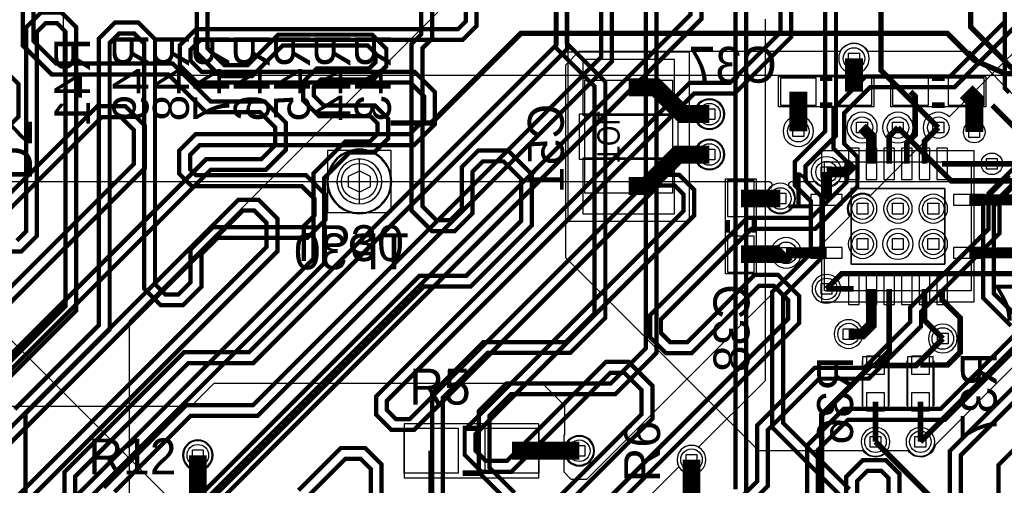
# Model space of a CAD drawing. Extents: x -9303 to 12731, y -3355 to 4522.
# Tile 20 of 51: x 1172 to 2268, y 1162 to 1680. Entities that reach past the tile are written whole.
import ezdxf
from ezdxf.enums import TextEntityAlignment as Align

# ---------------------------------------------------------------- set-up
doc = ezdxf.new("R2010")
doc.units = 0
for name, color, linetype in [('ET_BOTTOM', 1, 'CONTINUOUS'), ('ET_LY3', 103, 'CONTINUOUS'), ('ET_LY5', 7, 'CONTINUOUS'), ('ET_LY6', 7, 'CONTINUOUS'), ('ET_LY8', 213, 'CONTINUOUS'), ('ET_TOP', 5, 'CONTINUOUS'), ('MA_NCLEGEND-1-10', 231, 'CONTINUOUS'), ('PG_ASSEMBLY_BOTTOM', 12, 'CONTINUOUS'), ('PG_ASSEMBLY_TOP', 103, 'CONTINUOUS'), ('PG_ORIGIN', 231, 'CONTINUOUS'), ('PG_PASTEMASK_BOTTOM', 103, 'CONTINUOUS'), ('PG_PLACE_BOUND_BOTTOM', 254, 'CONTINUOUS'), ('PG_PLACE_BOUND_TOP', 200, 'CONTINUOUS'), ('PG_SILKSCREEN_BOTTOM', 212, 'CONTINUOUS'), ('PG_SILKSCREEN_TOP', 110, 'CONTINUOUS'), ('PG_SOLDERMASK_BOTTOM', 120, 'CONTINUOUS'), ('PIN_BOTTOM', 7, 'CONTINUOUS'), ('PIN_FILMMASKTOP', 5, 'CONTINUOUS'), ('PIN_LY2GND', 1, 'CONTINUOUS'), ('PIN_LY3', 110, 'CONTINUOUS'), ('PIN_LY4GND', 254, 'CONTINUOUS'), ('PIN_LY5', 7, 'CONTINUOUS'), ('PIN_LY6', 7, 'CONTINUOUS'), ('PIN_LY7PWR', 254, 'CONTINUOUS'), ('PIN_LY8', 110, 'CONTINUOUS'), ('PIN_LY9GND', 254, 'CONTINUOUS'), ('PIN_PASTEMASK_BOTTOM', 1, 'CONTINUOUS'), ('PIN_PASTEMASK_TOP', 5, 'CONTINUOUS'), ('PIN_SOLDERMASK_BOTTOM', 1, 'CONTINUOUS'), ('PIN_SOLDERMASK_TOP', 5, 'CONTINUOUS'), ('PIN_TOP', 5, 'CONTINUOUS'), ('PKO_TOP', 254, 'CONTINUOUS'), ('RD_SILKSCREEN_BOTTOM', 12, 'CONTINUOUS'), ('RD_SILKSCREEN_TOP', 155, 'CONTINUOUS'), ('TOL_ASSEMBLY_BOTTOM', 231, 'CONTINUOUS'), ('VC_BOTTOM', 254, 'CONTINUOUS'), ('VC_FILMMASKBOTTOM', 1, 'CONTINUOUS'), ('VC_FILMMASKTOP', 5, 'CONTINUOUS'), ('VC_LY2GND', 1, 'CONTINUOUS'), ('VC_LY3', 254, 'CONTINUOUS'), ('VC_LY4GND', 254, 'CONTINUOUS'), ('VC_LY5', 7, 'CONTINUOUS'), ('VC_LY6', 7, 'CONTINUOUS'), ('VC_LY7PWR', 254, 'CONTINUOUS'), ('VC_LY8', 254, 'CONTINUOUS'), ('VC_LY9GND', 254, 'CONTINUOUS'), ('VC_SOLDERMASK_BOTTOM', 1, 'CONTINUOUS'), ('VC_SOLDERMASK_TOP', 5, 'CONTINUOUS'), ('VC_TOP', 5, 'CONTINUOUS'), ('VKO_BOTTOM', 12, 'CONTINUOUS')]:
    doc.layers.add(name, color=color, linetype=linetype)

# ---------------------------------------------------------------- blocks, each defined once
blk = doc.blocks.new('FIGURE_SQUARE')
blk.add_lwpolyline([(-0.5, -0.5), (-0.5, 0.5), (0.5, 0.5), (0.5, -0.5)], close=True)
blk = doc.blocks.new('FIGURE_HEX')
blk.add_lwpolyline([(-0.5, 0), (-0.25, 0.5), (0.25, 0.5), (0.5, 0), (0.25, -0.5), (-0.25, -0.5)], close=True)

msp = doc.modelspace()

# ---------------------------------------------------------------- linework, layer by layer
at = {"layer": 'ET_BOTTOM'}
for points in [[(2161.23, 1200), (2138.77, 1200, -0.50966), (2111.23, 1200), (1995, 1200), (1780, 1415), (1780, 1630), (1795, 1645), (2085.98, 1645, -0.600376), (2116.02, 1645), (2230, 1645), (2290, 1585), (2290, 1496.64), (2291.79, 1496.46, -0.899844), (2291.79, 1462.6), (2290, 1462.42), (2290, 1437.58), (2291.79, 1437.4, -0.899844), (2291.79, 1403.54), (2290, 1403.36), (2290, 1305), (2191.71, 1206.71), (2191.58, 1206.15, -0.642835)], [(1575.02, 1500, 1), (1524.98, 1500, 1)], [(1387.02, 1195, 1), (1352.98, 1195, 1)], [(1812.02, 1200, 1), (1777.98, 1200, 1)]]:
    msp.add_lwpolyline(points, format="xyb", close=True, dxfattribs=at)
for points, const_width in [([(2101, 1600), (2101, 1637)], 20), ([(1850, 1605), (1880, 1605), (1910, 1575), (1940, 1575)], 20), ([(2039, 1600), (2039, 1556)], 20), ([(2164, 1600), (2169.13, 1594.87), (2169.13, 1552.08), (2159.84, 1542.79), (2159.84, 1519.69)], 6.25), ([(2235, 1555), (2235, 1591), (2226, 1600)], 20), ([(2120.47, 1519.69), (2120.47, 1549.53), (2110, 1560)], 12), ([(2140.16, 1519.69), (2140.16, 1550.16), (2150, 1560)], 6.25), ([(2179.53, 1519.69), (2179.53, 1544.53), (2195, 1560)], 6.25), ([(1850, 1495), (1870, 1495), (1905, 1530), (1940, 1530)], 20), ([(2100.79, 1519.69), (2091.57, 1510.47), (2070.47, 1510.47)], 12), ([(2070.47, 1479.53), (2070.47, 1510.47)], 12), ([(2199.21, 1519.69), (2254.69, 1519.69)], 6.25), ([(1975, 1481), (2019, 1481)], 20), ([(2229.53, 1479.53), (2290, 1479.53)], 12), ([(1975, 1419), (2024, 1419), (2025.47, 1420.47)], 20), ([(2070.47, 1420.47), (2025.47, 1420.47)], 12), ([(2229.53, 1420.47), (2290, 1420.47)], 12), ([(2100.79, 1380.31), (2070.31, 1380.31)], 6.25), ([(2095, 1330), (2110, 1330), (2120.47, 1340.47), (2120.47, 1380.31)], 12), ([(2125, 1295.5), (2140.16, 1310.66), (2140.16, 1380.31)], 6.25), ([(2175, 1295.5), (2205.1, 1295.5), (2219.3, 1309.7), (2219.3, 1348.12), (2199.21, 1368.21), (2199.21, 1380.31)], 6.25), ([(2179.53, 1380.31), (2179.53, 1345.47), (2200, 1325)], 6.25), ([(2125, 1254.5), (2125, 1210)], 6.25), ([(2175, 1254.5), (2175, 1210)], 6.25)]:
    msp.add_lwpolyline(points, dxfattribs=dict(at, const_width=const_width))
msp.add_lwpolyline([(2097.83, 1407.68), (2202.17, 1407.68), (2202.17, 1492.32), (2097.83, 1492.32)], close=True, dxfattribs=at)
msp.add_lwpolyline([(2425, 1160), (2265, 1000), (1485, 1000), (1070, 1415)], dxfattribs=at)
at = {"layer": 'ET_LY3', "const_width": 4.8}
for points in [[(3051.81, 2187.3), (3034.56, 2204.55), (3034.56, 2204.54), (3034.46, 2204.54), (3009, 2230), (2552, 2230), (2490, 2292), (2490, 2303.12), (2475.12, 2318), (2134, 2318), (1769.43, 1953.43), (1769.43, 1652.31), (1426.86, 1309.74), (1354.75, 1309.74), (1221.33, 1176.32), (1221.33, 1053.71), (1144.42, 976.8)], [(3051.81, 2137.3), (3051.81, 2160.2), (3033, 2179.01), (3033, 2189.02), (3004.02, 2218), (2547.02, 2218), (2478, 2287.02), (2478, 2298.14), (2470.14, 2306), (2138.98, 2306), (1781.43, 1948.45), (1781.43, 1647.33), (1431.84, 1297.74), (1359.73, 1297.74), (1233.33, 1171.34), (1233.33, 1048.73), (1156.42, 971.82)], [(2467, 2268), (2238.98, 2268), (2229.98, 2277), (2157.28, 2277), (2099.99, 2219.71), (2099.99, 2157.31), (1819.33, 1876.65), (1819.33, 1638.65), (1431.48, 1250.8), (1357, 1250.8), (1265.22, 1159.02)], [(2462.02, 2256), (2234, 2256), (2225, 2265), (2162.26, 2265), (2111.99, 2214.73), (2111.99, 2152.33), (1831.33, 1871.67), (1831.33, 1633.67), (1436.46, 1238.8), (1361.98, 1238.8), (1277.22, 1154.04)], [(2417.98, 2218), (2249.02, 2218), (1919, 1887.98), (1919, 1685.98), (1306.06, 1073.04)], [(2413, 2206), (2254, 2206), (1931, 1883), (1931, 1681), (1318.06, 1068.06)], [(1680.46, 1952.36), (1680.46, 1673.17), (1665.02, 1657.73), (1372.95, 1657.73), (1361.94, 1646.72), (1361.94, 1634.44), (1374.15, 1622.23), (1611.54, 1622.23), (1634.18, 1599.59), (1634.18, 1563.79), (1610.93, 1540.54), (1372.34, 1540.54), (1361.33, 1529.53), (1361.33, 1513.64), (1368.13, 1506.84), (1490.74, 1506.84), (1512.18, 1485.4), (1512.18, 1457.4), (1491.93, 1437.15), (1392.01, 1437.15), (1373.98, 1419.12), (1373.98, 1382.76), (1353.42, 1362.2), (1328.67, 1362.2), (1310.29, 1380.58), (1310.29, 1653.64), (1298.99, 1664.94), (1282.5, 1664.94), (1271.79, 1654.23), (1271.79, 1334.97), (1178.03, 1241.21), (1178.03, 1089.61)], [(1668.46, 1947.38), (1668.46, 1678.15), (1660.04, 1669.73), (1367.97, 1669.73), (1349.94, 1651.7), (1349.94, 1629.46), (1369.17, 1610.23), (1606.56, 1610.23), (1622.18, 1594.61), (1622.18, 1568.77), (1605.95, 1552.54), (1367.36, 1552.54), (1349.33, 1534.51), (1349.33, 1508.66), (1363.15, 1494.84), (1485.76, 1494.84), (1500.18, 1480.42), (1500.18, 1462.38), (1486.95, 1449.15), (1387.03, 1449.15), (1361.98, 1424.1), (1361.98, 1387.74), (1348.44, 1374.2), (1333.65, 1374.2), (1322.29, 1385.56), (1322.29, 1658.62), (1303.97, 1676.94), (1277.52, 1676.94), (1259.79, 1659.21), (1259.79, 1339.95), (1166.03, 1246.19)], [(2369, 1848), (2269, 1748), (2269, 1678), (2208, 1617), (2114, 1617), (2078.05, 1581.05), (2078.05, 1537.04), (2092.77, 1522.32), (2092.77, 1499.23), (2052.91, 1459.37), (1982.01, 1459.37), (1874.02, 1351.38), (1874.02, 1326.22), (1891.39, 1308.85), (1920.28, 1308.85), (1995.25, 1383.82), (2011.61, 1383.82), (2027.84, 1367.59), (2027.84, 1347.13), (1783.7, 1102.99)], [(2281.47, 1812.17), (2192.52, 1723.22), (2044.22, 1723.22), (2031, 1710), (2031, 1661.02), (1967.98, 1598), (1923, 1598), (1580.71, 1255.71), (1580.71, 1245.14), (1590.64, 1235.21), (1605.95, 1235.21), (1878.2, 1507.46), (1906.15, 1507.46), (1922.98, 1490.63), (1922.98, 1462.1), (1679.28, 1218.4), (1679.28, 1200.37), (1691.01, 1188.64), (1714.43, 1188.64), (1824.72, 1298.93), (1849.95, 1298.93), (1876.4, 1272.48), (1876.4, 1235.64), (1777.42, 1136.66)], [(2019, 1714.98), (2019, 1666), (1963, 1610), (1918.02, 1610), (1568.71, 1260.69), (1568.71, 1240.16), (1585.66, 1223.21), (1610.93, 1223.21), (1883.18, 1495.46), (1901.17, 1495.46), (1910.98, 1485.65), (1910.98, 1467.08), (1667.28, 1223.38), (1667.28, 1195.39), (1686.03, 1176.64), (1719.41, 1176.64), (1829.7, 1286.93), (1844.97, 1286.93), (1864.4, 1267.5), (1864.4, 1240.62), (1772.44, 1148.66)], [(1168.42, 1434.13), (1178.65, 1444.36), (1178.65, 1671.54), (1195.48, 1688.37), (1218.01, 1688.37), (1234.55, 1671.83), (1234.55, 1356.02), (1128.77, 1250.24)], [(1146.65, 1422.13), (1173.4, 1422.13), (1190.65, 1439.38), (1190.65, 1666.56), (1200.46, 1676.37), (1213.03, 1676.37), (1222.55, 1666.85), (1222.55, 1361), (1123.79, 1262.24)], [(2281, 1673.02), (2212.98, 1605), (2118.98, 1605), (2090.05, 1576.07), (2090.05, 1542.02), (2104.77, 1527.3), (2104.77, 1494.25), (2057.89, 1447.37), (1986.99, 1447.37), (1886.02, 1346.4), (1886.02, 1331.2), (1896.37, 1320.85), (1915.3, 1320.85), (1990.27, 1395.82), (2016.59, 1395.82), (2039.84, 1372.57), (2039.84, 1342.15), (1788.68, 1090.99)], [(2319, 1555), (2251, 1487), (2251, 1447), (2163.7, 1359.7), (2163.7, 1343.56), (2112.45, 1292.31), (2057.15, 1292.31), (1993.02, 1228.18), (1993.02, 1165.68), (1938.14, 1110.8)], [(2331, 1550.02), (2263, 1482.02), (2263, 1442.02), (2175.7, 1354.72), (2175.7, 1338.58), (2117.43, 1280.31), (2062.13, 1280.31), (2005.02, 1223.2), (2005.02, 1160.7), (1943.12, 1098.8)], [(2428, 1420), (2207.92, 1199.92), (2207.92, 800.64), (2225.75, 782.81), (2252.8, 782.81), (2274.03, 804.04)], [(2440, 1415.02), (2219.92, 1194.94), (2219.92, 805.62), (2230.73, 794.81), (2247.82, 794.81), (2262.03, 809.02), (2262.03, 1184.23), (2278.56, 1200.76)], [(2361, 1409.98), (2197.63, 1246.61), (2089.58, 1246.61), (2048.9, 1205.93), (2048.9, 777.26), (2064.81, 761.35), (2087.05, 761.35), (2104.48, 778.78), (2104.48, 1166.1), (2115.9, 1177.52), (2131.53, 1177.52), (2139.63, 1169.42), (2139.63, 804.91), (2203.34, 741.2), (2249.02, 741.2), (2278.46, 711.76)], [(2373, 1405), (2202.61, 1234.61), (2094.56, 1234.61), (2060.9, 1200.95), (2060.9, 782.24), (2069.79, 773.35), (2082.07, 773.35), (2092.48, 783.76), (2092.48, 1171.08), (2110.92, 1189.52), (2136.51, 1189.52), (2151.63, 1174.4), (2151.63, 809.89), (2208.32, 753.2), (2254, 753.2), (2290.46, 716.74)], [(1482.16, 1155.89), (1529.32, 1203.05), (1556.39, 1203.05), (1574.71, 1184.73), (1574.71, 1135.46)], [(1494.16, 1150.91), (1534.3, 1191.05), (1551.41, 1191.05), (1562.71, 1179.75), (1562.71, 1140.44)]]:
    msp.add_lwpolyline(points, dxfattribs=at)
at = {"layer": 'ET_LY5'}
for points, const_width in [([(2195, 1560), (2131, 1624), (2131, 1873), (2004, 2000), (2004, 2586), (2172.4, 2754.4), (2372.71, 2754.4), (2403.71, 2785.4)], 6), ([(2905, 1662), (2905, 1603.07), (2738.66, 1436.73), (2738.66, 1412.55), (2723.39, 1397.28), (2087.28, 1397.28), (2070.31, 1380.31)], 6.25), ([(2800, 1655), (2735, 1590), (2490, 1590), (2400.56, 1500.56), (2209.44, 1500.56), (2150, 1560)], 6.25), ([(2385, 1657), (2385, 1586.95), (2317.74, 1519.69), (2254.69, 1519.69)], 6.25), ([(2125, 1210), (2245.13, 1089.87), (2859.56, 1089.87), (2924.75, 1155.06), (2924.75, 1161.8), (2970.95, 1208), (3048, 1208), (3069.13, 1229.13), (3127.88, 1229.13), (3155, 1202.01), (3155, 755), (3247.13, 662.87), (3247.13, 620.31), (3198.38, 571.56), (3198.38, 254.88), (3179.25, 235.75)], 6.25)]:
    msp.add_lwpolyline(points, dxfattribs=dict(at, const_width=const_width))
msp.add_lwpolyline([(1294, 842), (1294, 1345), (1637.49, 1688.49)], dxfattribs=at)
for points, format in [([(2002, 1680.66), (2002, 1278), (1927.97, 1203.97), (1926.7, 1204.55, 0.696639), (1905.45, 1183.3), (1906.03, 1182.03), (1483, 759)], "xyb"), ([(2175, 1210, 6.25, 6.25, 0), (2291, 1326, 6.25, 6.25, 0), (2693.95, 1326, 6.25, 6.25, 0), (2827.95, 1460, 6.25, 6.25, 0), (2835.58, 1460, 6, 6, 0), (2903.58, 1528, 6, 6, 0), (3073.82, 1528, 6, 6, 0), (3098.97, 1502.85, 6, 6, 0), (3219.16, 1502.85, 6, 6, 0), (3530.13, 1191.88, 6.25, 6.25, 0), (3530.13, 413.66, 6.25, 6.25, 0), (3521.34, 404.88, 6.25, 6.25, 0), (3521.33, 404.88, 6.25, 6.25, 0), (3510.12, 393.67, 6.25, 6.25, 0), (3510.12, 388.1, 6.25, 6.25, 0), (3488.59, 366.62, 6.25, 6.25, 0), (3483.07, 366.62, 6.25, 6.25, 0), (3448.38, 331.93, 6.25, 6.25, 0), (3448.38, 327.83, 6.25, 6.25, 0), (3437.17, 316.62, 6.25, 6.25, 0), (3433.07, 316.62, 6.25, 6.25, 0), (3398.38, 281.93, 6.25, 6.25, 0), (3398.38, 254.88, 6.25, 6.25, 0), (3379.25, 235.75, 6.25, 6.25, 0)], "xyseb")]:
    msp.add_lwpolyline(points, format=format, dxfattribs=at)
for points in [[(1956.02, 1575, 1), (1923.98, 1575, 1)], [(1956.02, 1530, 1), (1923.98, 1530, 1)], [(1575.02, 1500, 1), (1524.98, 1500, 1)], [(1386.02, 1195, 1), (1353.98, 1195, 1)], [(1811.02, 1200, 1), (1778.98, 1200, 1)]]:
    msp.add_lwpolyline(points, format="xyb", close=True, dxfattribs=at)
at = {"layer": 'ET_LY6', "const_width": 6}
msp.add_lwpolyline([(2403.71, 2437.3), (2384.71, 2418.3), (2307.83, 2418.3), (2231, 2341.47), (2231, 1672.12), (2358.12, 1545), (3071, 1545), (3116, 1590)], dxfattribs=at)
at = {"layer": 'ET_LY6'}
msp.add_lwpolyline([(1075, 1500), (1524.91, 1500), (1525.05, 1498.15, 0.928597), (1574.95, 1498.15), (1575.09, 1500), (2005.75, 1500, -0.690356), (2008.39, 1493, 2.640704), (2029.61, 1493, -0.690356), (2032.25, 1500), (2058.34, 1500, 0.457845), (2082.6, 1500), (2801.3, 1500, -0.475392), (2805.22, 1495.19, 1.23006), (2836.58, 1495.19, -0.475392), (2840.5, 1500), (3400, 1500), (3700, 1200), (3700, 550), (3675, 525), (225, 525)], format="xyb", dxfattribs=at)
for points in [[(2126.65, 1469.69, 1), (2094.61, 1469.69, 1)], [(2166.02, 1469.69, 1), (2133.98, 1469.69, 1)], [(2205.39, 1469.69, 1), (2173.35, 1469.69, 1)], [(2126.65, 1430.31, 1), (2094.61, 1430.31, 1)], [(2167.02, 1430.31, 1), (2132.98, 1430.31, 1)], [(2205.39, 1430.31, 1), (2173.35, 1430.31, 1)], [(2086.33, 1380.31, 1), (2054.29, 1380.31, 1)], [(2111.02, 1330, 1), (2078.98, 1330, 1)], [(2216.02, 1325, 1), (2183.98, 1325, 1)], [(2141.02, 1210, 1), (2108.98, 1210, 1)], [(2191.02, 1210, 1), (2158.98, 1210, 1)], [(1386.02, 1195, 1), (1353.98, 1195, 1)], [(1811.02, 1200, 1), (1778.98, 1200, 1)], [(1936.02, 1190, 1), (1903.98, 1190, 1)]]:
    msp.add_lwpolyline(points, format="xyb", close=True, dxfattribs=at)
at = {"layer": 'ET_LY8', "const_width": 4.8}
for points in [[(1938.03, 2497.37), (1938.03, 2383.15), (1990.8, 2330.38), (1990.8, 2316.1), (1981.13, 2306.43), (1969.58, 2306.43), (1865.12, 2410.89), (1655.89, 2410.89), (1617, 2372), (1498.02, 2372), (1421, 2294.98), (1421, 2072.98), (1175.08, 1827.06), (1175.08, 1651.38), (1207.2, 1619.26), (1337.16, 1619.26), (1379.31, 1577.11), (1439.45, 1577.11), (1456.18, 1560.38), (1456.18, 1540.29), (1440.78, 1524.89), (1379.35, 1524.89), (1082.27, 1227.81)], [(1950.03, 2492.39), (1950.03, 2388.13), (2002.8, 2335.36), (2002.8, 2311.12), (1986.11, 2294.43), (1964.6, 2294.43), (1860.14, 2398.89), (1660.87, 2398.89), (1621.98, 2360), (1503, 2360), (1433, 2290), (1433, 2068), (1187.08, 1822.08), (1187.08, 1656.36), (1212.18, 1631.26), (1342.14, 1631.26), (1384.29, 1589.11), (1444.43, 1589.11), (1468.18, 1565.36), (1468.18, 1535.31), (1445.76, 1512.89), (1384.33, 1512.89), (1094.27, 1222.83)], [(2523.01, 2218), (2241.02, 2218), (2191.62, 2168.6), (2040.6, 2168.6), (1769, 1897), (1769, 1649.02), (1812, 1606.02), (1812, 1353), (1780, 1321), (1688.02, 1321), (1631, 1263.98), (1631, 1149)], [(2518.03, 2206), (2246, 2206), (2196.6, 2156.6), (2045.58, 2156.6), (1781, 1892.02), (1781, 1654), (1824, 1611), (1824, 1348.02), (1784.98, 1309), (1693, 1309), (1643, 1259), (1643, 1144.02)], [(2623.01, 2168), (2257, 2168), (2207, 2118), (2100.02, 2118), (1869, 1886.98), (1869, 1314), (1830, 1275), (1714.02, 1275), (1683, 1243.98), (1683, 1176.02), (1718.02, 1141)], [(2618.03, 2156), (2261.98, 2156), (2211.98, 2106), (2105, 2106), (1881, 1882), (1881, 1309.02), (1834.98, 1263), (1719, 1263), (1695, 1239), (1695, 1181), (1723, 1153)], [(2273.02, 2118), (2189.02, 2034), (2102.02, 2034), (1969, 1900.98), (1969, 1156.98)], [(2278, 2106), (2194, 2022), (2107, 2022), (1981, 1896), (1981, 1152)], [(2286.02, 2068), (2188.02, 1970), (2102, 1970), (2069, 1937), (2069, 1555.98), (2034.99, 1521.97), (2034.99, 1496.03), (2053, 1478.02), (2053, 1420), (2010, 1377), (2010, 1226.02), (2091.02, 1145)], [(2291, 2056), (2193, 1958), (2106.98, 1958), (2081, 1932.02), (2081, 1551), (2046.99, 1516.99), (2046.99, 1501.01), (2065, 1483), (2065, 1415.02), (2022, 1372.02), (2022, 1231), (2096, 1157)], [(2344.02, 1957), (2269, 1881.98), (2269, 1604.02), (2274, 1599.02)], [(1618.92, 1898.05), (1618.92, 1664.04), (1608.16, 1653.28), (1608.16, 1467.56), (1630.96, 1444.76), (1656.26, 1444.76), (1676.1, 1464.6), (1676.1, 1511.06), (1687.46, 1522.42), (1710.68, 1522.42), (1730.1, 1503), (1730.1, 1456.01), (1668.98, 1394.89), (1616.98, 1394.89), (1139, 916.91)], [(1630.92, 1893.07), (1630.92, 1659.06), (1620.16, 1648.3), (1620.16, 1472.54), (1635.94, 1456.76), (1651.28, 1456.76), (1664.1, 1469.58), (1664.1, 1516.04), (1682.48, 1534.42), (1715.66, 1534.42), (1742.1, 1507.98), (1742.1, 1451.03), (1673.96, 1382.89), (1621.96, 1382.89), (1151, 911.93)], [(1368.76, 1717), (1368.76, 1643.42), (1394.71, 1617.47), (1430.56, 1617.47), (1464.62, 1651.53), (1559.14, 1651.53), (1568.03, 1642.64), (1568.03, 1633.02), (1560.69, 1625.68), (1502.36, 1625.68), (1487.34, 1610.66), (1487.34, 1590.53), (1505.1, 1572.77), (1562.26, 1572.77), (1570.03, 1565), (1570.03, 1552.76), (1561.69, 1544.42), (1534.27, 1544.42), (1498.77, 1508.92), (1498.77, 1413.86), (1095, 1010.09)], [(1380.76, 1712.02), (1380.76, 1648.4), (1399.69, 1629.47), (1425.58, 1629.47), (1459.64, 1663.53), (1564.12, 1663.53), (1580.03, 1647.62), (1580.03, 1628.04), (1565.67, 1613.68), (1507.34, 1613.68), (1499.34, 1605.68), (1499.34, 1595.51), (1510.08, 1584.77), (1567.24, 1584.77), (1582.03, 1569.98), (1582.03, 1547.78), (1566.67, 1532.42), (1539.25, 1532.42), (1510.77, 1503.94), (1510.77, 1408.88), (1107, 1005.11)], [(1150.32, 1628.57), (1170.05, 1608.84), (1170.05, 1572.08), (938.71, 1340.74)], [(978.61, 1304.43), (1257.91, 1583.73), (1289.3, 1583.73), (1310.82, 1562.21), (1310.82, 1514.7), (1036, 1239.88)], [(983.59, 1292.43), (1262.89, 1571.73), (1284.32, 1571.73), (1298.82, 1557.23), (1298.82, 1519.68), (1024, 1244.86)], [(2274, 1506.98), (2245, 1477.98), (2245, 1370.02), (2276, 1339.02)], [(2286, 1502), (2257, 1473), (2257, 1375), (2288, 1344)], [(1123.87, 1188.32), (1415.18, 1479.63), (1437.81, 1479.63), (1458.66, 1458.78), (1458.66, 1422.23), (1043, 1006.57)], [(1128.85, 1176.32), (1420.16, 1467.63), (1432.83, 1467.63), (1446.66, 1453.8), (1446.66, 1427.21), (1031, 1011.55)]]:
    msp.add_lwpolyline(points, dxfattribs=at)
at = {"layer": 'ET_TOP'}
msp.add_lwpolyline([(2340, 1705), (2207.03, 1572.03, 1), (2182.97, 1547.97), (2119.37, 1484.37), (2118.08, 1484.99, 0.712803), (2095.33, 1462.24), (2095.95, 1460.95), (1803, 1168), (1786, 1168), (1778, 1176), (1778, 1217), (1779, 1218), (1779, 1250), (1754, 1275), (1388, 1275), (1362.37, 1249.37), (740, 1249.37)], format="xyb", dxfattribs=at)
for points in [[(2118.02, 1637, 1), (2083.98, 1637, 1)], [(1957.02, 1575, 1), (1922.98, 1575, 1)], [(2056.02, 1556, 1), (2021.98, 1556, 1)], [(2127.02, 1560, 1), (2092.98, 1560, 1)], [(2167.02, 1560, 1), (2132.98, 1560, 1)], [(1957.02, 1530, 1), (1922.98, 1530, 1)], [(1575.02, 1500, 1), (1524.98, 1500, 1)], [(2087.49, 1510.47, 1), (2053.45, 1510.47, 1)], [(2036.02, 1481, 1), (2001.98, 1481, 1)], [(2042.49, 1420.47, 1), (2008.45, 1420.47, 1)]]:
    msp.add_lwpolyline(points, format="xyb", close=True, dxfattribs=at)
for points, const_width in [([(2200, 1325), (2170, 1295), (2120, 1295), (2065, 1240), (2065, 1089.36), (2084.23, 1070.13), (2084.69, 1070.13), (2090.63, 1064.19), (2090.63, 1063.73), (2105.87, 1048.49), (2105.87, 937.55), (2088.32, 920), (2070, 920), (2038, 888), (2038, 882)], 6.25), ([(1720, 1200), (1795, 1200)], 20), ([(1370, 1125), (1370, 1195)], 20), ([(1630, 1125), (1630, 1200)], 6.25), ([(1920, 1125), (1920, 1190)], 20)]:
    msp.add_lwpolyline(points, dxfattribs=dict(at, const_width=const_width))
at = {"layer": 'PG_ASSEMBLY_BOTTOM'}
for points in [[(1801, 1487), (1801, 1613), (1899, 1613), (1899, 1487), (1801, 1487)], [(2110, 1300), (2110, 1250)], [(2140, 1300), (2140, 1250)], [(2160, 1300), (2160, 1250)], [(2190, 1300), (2190, 1250)]]:
    msp.add_lwpolyline(points, dxfattribs=at)
at = {"layer": 'PG_ASSEMBLY_BOTTOM', "const_width": 6}
for points in [[(2063, 1615), (2077, 1615)], [(2202, 1615), (2188, 1615)], [(2063, 1585), (2077, 1585)], [(2202, 1585), (2188, 1585)], [(1960, 1443), (1960, 1457)], [(1990, 1443), (1990, 1457)]]:
    msp.add_lwpolyline(points, dxfattribs=at)
at = {"layer": 'PG_ASSEMBLY_BOTTOM'}
msp.add_lwpolyline([(2068.31, 1521.85), (2231.69, 1521.85), (2231.69, 1378.15), (2068.31, 1378.15)], close=True, dxfattribs=at)
at = {"layer": 'PG_ASSEMBLY_TOP', "const_width": 6}
for points in [[(1685, 1225), (1665, 1225)], [(1685, 1175), (1665, 1175)]]:
    msp.add_lwpolyline(points, dxfattribs=at)
at = {"layer": 'PG_ORIGIN'}
msp.add_lwpolyline([(1575, 1500, 1), (1525, 1500, 1), (1575, 1500)], format="xyb", dxfattribs=at)
for points in [[(1550, 1475), (1550, 1525)], [(1525, 1500), (1575, 1500)]]:
    msp.add_lwpolyline(points, dxfattribs=at)
at = {"layer": 'PG_PASTEMASK_BOTTOM'}
msp.add_lwpolyline([(2097.83, 1492.32), (2202.17, 1492.32), (2202.17, 1407.68), (2097.83, 1407.68)], close=True, dxfattribs=at)
at = {"layer": 'PG_PLACE_BOUND_BOTTOM'}
for points in [[(1782.5, 1455.5), (1782.5, 1644.5), (1917.5, 1644.5), (1917.5, 1455.5)], [(2017, 1617), (2123, 1617), (2123, 1583), (2017, 1583)], [(2248, 1583), (2142, 1583), (2142, 1617), (2248, 1617)], [(2079.13, 1534.65), (2234.65, 1534.65), (2234.65, 1365.35), (2221.85, 1365.35), (2199.21, 1365.35), (2079.13, 1365.35), (2077.17, 1365.35), (2065.35, 1365.35), (2065.35, 1534.65), (2078.15, 1534.65)], [(1958, 1397), (1958, 1503), (1992, 1503), (1992, 1397)], [(2111, 1305), (2139, 1305), (2139, 1245), (2111, 1245)], [(2161, 1305), (2189, 1305), (2189, 1245), (2161, 1245)]]:
    msp.add_lwpolyline(points, close=True, dxfattribs=at)
at = {"layer": 'PG_PLACE_BOUND_TOP'}
msp.add_lwpolyline([(1586, 1500, 1), (1514, 1500, 1)], format="xyb", close=True, dxfattribs=at)
msp.add_lwpolyline([(1750, 1230), (1600, 1230), (1600, 1170), (1750, 1170)], close=True, dxfattribs=at)
at = {"layer": 'PG_SILKSCREEN_BOTTOM', "const_width": 6}
for points in [[(1585, 1565), (1630, 1565), (1730, 1665), (2205, 1665), (2235, 1635), (2270, 1620), (2370, 1620)], [(2063, 1615), (2077, 1615)], [(2202, 1615), (2188, 1615)], [(2063, 1585), (2077, 1585)], [(2202, 1585), (2188, 1585)], [(2305, 1560), (2280, 1560), (2255, 1585)], [(1960, 1443), (1960, 1457)], [(1990, 1443), (1990, 1457)]]:
    msp.add_lwpolyline(points, dxfattribs=at)
at = {"layer": 'PG_SILKSCREEN_BOTTOM'}
for points in [[(1801, 1487), (1801, 1613), (1899, 1613), (1899, 1487), (1801, 1487)], [(2068.31, 1495.28), (2068.31, 1521.85), (2087.01, 1521.85)], [(2212.99, 1521.85), (2231.69, 1521.85), (2231.69, 1493.31)], [(2085.04, 1378.15), (2068.31, 1378.15), (2068.31, 1406.69)], [(2231.69, 1406.69), (2231.69, 1378.15)], [(2231.69, 1378.15), (2212.99, 1378.15)], [(2110, 1300), (2110, 1250)], [(2140, 1300), (2140, 1250)], [(2160, 1300), (2160, 1250)], [(2190, 1300), (2190, 1250)]]:
    msp.add_lwpolyline(points, dxfattribs=at)
msp.add_lwpolyline([(1585, 1500, 1), (1515, 1500, 1), (1585, 1500)], format="xyb", dxfattribs=at)
at = {"layer": 'PG_SILKSCREEN_TOP'}
msp.add_lwpolyline([(1515, 1465), (1515, 1535), (1585, 1535), (1585, 1465)], close=True, dxfattribs=at)
at = {"layer": 'PG_SILKSCREEN_TOP', "const_width": 6}
for points in [[(1685, 1225), (1665, 1225)], [(1685, 1175), (1665, 1175)]]:
    msp.add_lwpolyline(points, dxfattribs=at)
at = {"layer": 'PG_SOLDERMASK_BOTTOM'}
msp.add_lwpolyline([(2097.83, 1407.68), (2202.17, 1407.68), (2202.17, 1492.32), (2097.83, 1492.32)], close=True, dxfattribs=at)
at = {"layer": 'PIN_BOTTOM'}
for points in [[(1799, 1574), (1901, 1574), (1901, 1636), (1799, 1636)], [(2059, 1615), (2019, 1615), (2019, 1585), (2059, 1585)], [(2121, 1615), (2081, 1615), (2081, 1585), (2121, 1585)], [(2144, 1585), (2184, 1585), (2184, 1615), (2144, 1615)], [(2206, 1585), (2246, 1585), (2246, 1615), (2206, 1615)], [(2094.79, 1537.19), (2094.79, 1502.19), (2106.79, 1502.19), (2106.79, 1537.19)], [(2114.47, 1537.19), (2114.47, 1502.19), (2126.47, 1502.19), (2126.47, 1537.19)], [(2134.16, 1537.19), (2134.16, 1502.19), (2146.16, 1502.19), (2146.16, 1537.19)], [(2153.84, 1537.19), (2153.84, 1502.19), (2165.84, 1502.19), (2165.84, 1537.19)], [(2173.53, 1537.19), (2173.53, 1502.19), (2185.53, 1502.19), (2185.53, 1537.19)], [(2193.21, 1537.19), (2193.21, 1502.19), (2205.21, 1502.19), (2205.21, 1537.19)], [(1799, 1464), (1901, 1464), (1901, 1526), (1799, 1526)], [(1960, 1501), (1960, 1461), (1990, 1461), (1990, 1501)], [(2052.97, 1473.53), (2087.97, 1473.53), (2087.97, 1485.53), (2052.97, 1485.53)], [(2247.03, 1485.53), (2212.03, 1485.53), (2212.03, 1473.53), (2247.03, 1473.53)], [(1960, 1439), (1960, 1399), (1990, 1399), (1990, 1439)], [(2052.97, 1414.47), (2087.97, 1414.47), (2087.97, 1426.47), (2052.97, 1426.47)], [(2247.03, 1426.47), (2212.03, 1426.47), (2212.03, 1414.47), (2247.03, 1414.47)], [(2106.79, 1362.81), (2106.79, 1397.81), (2094.79, 1397.81), (2094.79, 1362.81)], [(2126.47, 1362.81), (2126.47, 1397.81), (2114.47, 1397.81), (2114.47, 1362.81)], [(2146.16, 1362.81), (2146.16, 1397.81), (2134.16, 1397.81), (2134.16, 1362.81)], [(2165.84, 1362.81), (2165.84, 1397.81), (2153.84, 1397.81), (2153.84, 1362.81)], [(2185.53, 1362.81), (2185.53, 1397.81), (2173.53, 1397.81), (2173.53, 1362.81)], [(2205.21, 1362.81), (2205.21, 1397.81), (2193.21, 1397.81), (2193.21, 1362.81)], [(2135, 1305.5), (2115, 1305.5), (2115, 1285.5), (2135, 1285.5)], [(2185, 1305.5), (2165, 1305.5), (2165, 1285.5), (2185, 1285.5)], [(2135, 1264.5), (2115, 1264.5), (2115, 1244.5), (2135, 1244.5)], [(2185, 1264.5), (2165, 1264.5), (2165, 1244.5), (2185, 1244.5)]]:
    msp.add_lwpolyline(points, close=True, dxfattribs=at)
for centre, radius in [((1550, 1500), 20), ((2150, 1430.31), 12)]:
    msp.add_circle(centre, radius, dxfattribs=at)
at = {"layer": 'PIN_FILMMASKTOP'}
msp.add_circle((2150, 1430.31), 12, dxfattribs=at)
at = {"layer": 'PIN_LY2GND'}
for centre, radius in [((1550, 1500), 20), ((2150, 1430.31), 12)]:
    msp.add_circle(centre, radius, dxfattribs=at)
at = {"layer": 'PIN_LY3'}
for centre, radius in [((1550, 1500), 20), ((2150, 1430.31), 12)]:
    msp.add_circle(centre, radius, dxfattribs=at)
at = {"layer": 'PIN_LY4GND'}
for centre, radius in [((1550, 1500), 20), ((2150, 1430.31), 12)]:
    msp.add_circle(centre, radius, dxfattribs=at)
at = {"layer": 'PIN_LY5'}
for centre, radius in [((1550, 1500), 20), ((2150, 1430.31), 12)]:
    msp.add_circle(centre, radius, dxfattribs=at)
at = {"layer": 'PIN_LY6'}
for centre, radius in [((1550, 1500), 20), ((2150, 1430.31), 12)]:
    msp.add_circle(centre, radius, dxfattribs=at)
at = {"layer": 'PIN_LY7PWR'}
for centre, radius in [((1550, 1500), 20), ((2150, 1430.31), 12)]:
    msp.add_circle(centre, radius, dxfattribs=at)
at = {"layer": 'PIN_LY8'}
for centre, radius in [((1550, 1500), 20), ((2150, 1430.31), 12)]:
    msp.add_circle(centre, radius, dxfattribs=at)
at = {"layer": 'PIN_LY9GND'}
for centre, radius in [((1550, 1500), 20), ((2150, 1430.31), 12)]:
    msp.add_circle(centre, radius, dxfattribs=at)
at = {"layer": 'PIN_PASTEMASK_BOTTOM'}
for points in [[(1799, 1574), (1901, 1574), (1901, 1636), (1799, 1636)], [(2059, 1615), (2019, 1615), (2019, 1585), (2059, 1585)], [(2121, 1615), (2081, 1615), (2081, 1585), (2121, 1585)], [(2144, 1585), (2184, 1585), (2184, 1615), (2144, 1615)], [(2206, 1585), (2246, 1585), (2246, 1615), (2206, 1615)], [(2094.79, 1537.19), (2094.79, 1502.19), (2106.79, 1502.19), (2106.79, 1537.19)], [(2114.47, 1537.19), (2114.47, 1502.19), (2126.47, 1502.19), (2126.47, 1537.19)], [(2134.16, 1537.19), (2134.16, 1502.19), (2146.16, 1502.19), (2146.16, 1537.19)], [(2153.84, 1537.19), (2153.84, 1502.19), (2165.84, 1502.19), (2165.84, 1537.19)], [(2173.53, 1537.19), (2173.53, 1502.19), (2185.53, 1502.19), (2185.53, 1537.19)], [(2193.21, 1537.19), (2193.21, 1502.19), (2205.21, 1502.19), (2205.21, 1537.19)], [(1799, 1464), (1901, 1464), (1901, 1526), (1799, 1526)], [(1960, 1501), (1960, 1461), (1990, 1461), (1990, 1501)], [(2052.97, 1473.53), (2087.97, 1473.53), (2087.97, 1485.53), (2052.97, 1485.53)], [(2247.03, 1485.53), (2212.03, 1485.53), (2212.03, 1473.53), (2247.03, 1473.53)], [(1960, 1439), (1960, 1399), (1990, 1399), (1990, 1439)], [(2052.97, 1414.47), (2087.97, 1414.47), (2087.97, 1426.47), (2052.97, 1426.47)], [(2247.03, 1426.47), (2212.03, 1426.47), (2212.03, 1414.47), (2247.03, 1414.47)], [(2106.79, 1362.81), (2106.79, 1397.81), (2094.79, 1397.81), (2094.79, 1362.81)], [(2126.47, 1362.81), (2126.47, 1397.81), (2114.47, 1397.81), (2114.47, 1362.81)], [(2146.16, 1362.81), (2146.16, 1397.81), (2134.16, 1397.81), (2134.16, 1362.81)], [(2165.84, 1362.81), (2165.84, 1397.81), (2153.84, 1397.81), (2153.84, 1362.81)], [(2185.53, 1362.81), (2185.53, 1397.81), (2173.53, 1397.81), (2173.53, 1362.81)], [(2205.21, 1362.81), (2205.21, 1397.81), (2193.21, 1397.81), (2193.21, 1362.81)], [(2135, 1305.5), (2115, 1305.5), (2115, 1285.5), (2135, 1285.5)], [(2185, 1305.5), (2165, 1305.5), (2165, 1285.5), (2185, 1285.5)], [(2135, 1264.5), (2115, 1264.5), (2115, 1244.5), (2135, 1244.5)], [(2185, 1264.5), (2165, 1264.5), (2165, 1244.5), (2185, 1244.5)]]:
    msp.add_lwpolyline(points, close=True, dxfattribs=at)
at = {"layer": 'PIN_PASTEMASK_TOP'}
for points in [[(1660, 1175), (1600, 1175), (1600, 1225), (1660, 1225)], [(1750, 1175), (1690, 1175), (1690, 1225), (1750, 1225)]]:
    msp.add_lwpolyline(points, close=True, dxfattribs=at)
at = {"layer": 'PIN_SOLDERMASK_BOTTOM'}
for points in [[(1799, 1574), (1901, 1574), (1901, 1636), (1799, 1636)], [(2059, 1615), (2019, 1615), (2019, 1585), (2059, 1585)], [(2121, 1615), (2081, 1615), (2081, 1585), (2121, 1585)], [(2144, 1585), (2184, 1585), (2184, 1615), (2144, 1615)], [(2206, 1585), (2246, 1585), (2246, 1615), (2206, 1615)], [(2094.79, 1537.19), (2094.79, 1502.19), (2106.79, 1502.19), (2106.79, 1537.19)], [(2114.47, 1537.19), (2114.47, 1502.19), (2126.47, 1502.19), (2126.47, 1537.19)], [(2134.16, 1537.19), (2134.16, 1502.19), (2146.16, 1502.19), (2146.16, 1537.19)], [(2153.84, 1537.19), (2153.84, 1502.19), (2165.84, 1502.19), (2165.84, 1537.19)], [(2173.53, 1537.19), (2173.53, 1502.19), (2185.53, 1502.19), (2185.53, 1537.19)], [(2193.21, 1537.19), (2193.21, 1502.19), (2205.21, 1502.19), (2205.21, 1537.19)], [(1799, 1464), (1901, 1464), (1901, 1526), (1799, 1526)], [(1960, 1501), (1960, 1461), (1990, 1461), (1990, 1501)], [(2052.97, 1473.53), (2087.97, 1473.53), (2087.97, 1485.53), (2052.97, 1485.53)], [(2247.03, 1485.53), (2212.03, 1485.53), (2212.03, 1473.53), (2247.03, 1473.53)], [(1960, 1439), (1960, 1399), (1990, 1399), (1990, 1439)], [(2052.97, 1414.47), (2087.97, 1414.47), (2087.97, 1426.47), (2052.97, 1426.47)], [(2247.03, 1426.47), (2212.03, 1426.47), (2212.03, 1414.47), (2247.03, 1414.47)], [(2106.79, 1362.81), (2106.79, 1397.81), (2094.79, 1397.81), (2094.79, 1362.81)], [(2126.47, 1362.81), (2126.47, 1397.81), (2114.47, 1397.81), (2114.47, 1362.81)], [(2146.16, 1362.81), (2146.16, 1397.81), (2134.16, 1397.81), (2134.16, 1362.81)], [(2165.84, 1362.81), (2165.84, 1397.81), (2153.84, 1397.81), (2153.84, 1362.81)], [(2185.53, 1362.81), (2185.53, 1397.81), (2173.53, 1397.81), (2173.53, 1362.81)], [(2205.21, 1362.81), (2205.21, 1397.81), (2193.21, 1397.81), (2193.21, 1362.81)], [(2135, 1305.5), (2115, 1305.5), (2115, 1285.5), (2135, 1285.5)], [(2185, 1305.5), (2165, 1305.5), (2165, 1285.5), (2185, 1285.5)], [(2135, 1264.5), (2115, 1264.5), (2115, 1244.5), (2135, 1244.5)], [(2185, 1264.5), (2165, 1264.5), (2165, 1244.5), (2185, 1244.5)]]:
    msp.add_lwpolyline(points, close=True, dxfattribs=at)
for centre, radius in [((1550, 1500), 20), ((2150, 1430.31), 12)]:
    msp.add_circle(centre, radius, dxfattribs=at)
at = {"layer": 'PIN_SOLDERMASK_TOP'}
for points in [[(1660, 1175), (1600, 1175), (1600, 1225), (1660, 1225)], [(1750, 1175), (1690, 1175), (1690, 1225), (1750, 1225)]]:
    msp.add_lwpolyline(points, close=True, dxfattribs=at)
for centre, radius in [((1550, 1500), 20), ((2150, 1430.31), 12)]:
    msp.add_circle(centre, radius, dxfattribs=at)
at = {"layer": 'PIN_TOP'}
for points in [[(1660, 1175), (1600, 1175), (1600, 1225), (1660, 1225)], [(1750, 1175), (1690, 1175), (1690, 1225), (1750, 1225)]]:
    msp.add_lwpolyline(points, close=True, dxfattribs=at)
for centre, radius in [((1550, 1500), 20), ((2150, 1430.31), 12)]:
    msp.add_circle(centre, radius, dxfattribs=at)
at = {"layer": 'PKO_TOP'}
msp.add_lwpolyline([(1220.47, 1618.11), (1220.47, 3271.65), (4724.41, 3271.65), (4724.41, 1618.11)], close=True, dxfattribs=at)
at = {"layer": 'VC_BOTTOM'}
for centre in [(2101, 1637), (1940, 1575), (2110, 1560), (2150, 1560), (2195, 1560), (2039, 1556), (2235, 1555), (1940, 1530), (2254.69, 1519.69), (2070.47, 1510.47), (2019, 1481), (2110.63, 1469.69), (2150, 1469.69), (2189.37, 1469.69), (2110.63, 1430.31), (2189.37, 1430.31), (2025.47, 1420.47), (2070.31, 1380.31), (2095, 1330), (2200, 1325), (2125, 1210), (2175, 1210), (1370, 1195), (1795, 1200), (1920, 1190)]:
    msp.add_circle(centre, 12, dxfattribs=at)
at = {"layer": 'VC_FILMMASKBOTTOM'}
for centre in [(2101, 1637), (1940, 1575), (2110, 1560), (2150, 1560), (2195, 1560), (2039, 1556), (2235, 1555), (1940, 1530), (2254.69, 1519.69), (2070.47, 1510.47), (2019, 1481), (2025.47, 1420.47), (2070.31, 1380.31), (2095, 1330), (2200, 1325), (2125, 1210), (2175, 1210), (1370, 1195), (1795, 1200), (1920, 1190)]:
    msp.add_circle(centre, 12, dxfattribs=at)
at = {"layer": 'VC_FILMMASKTOP'}
for centre in [(2110.63, 1469.69), (2150, 1469.69), (2189.37, 1469.69), (2110.63, 1430.31), (2189.37, 1430.31)]:
    msp.add_circle(centre, 12, dxfattribs=at)
at = {"layer": 'VC_LY2GND'}
for centre in [(2101, 1637), (1940, 1575), (2110, 1560), (2150, 1560), (2195, 1560), (2039, 1556), (2235, 1555), (1940, 1530), (2254.69, 1519.69), (2070.47, 1510.47), (2019, 1481), (2110.63, 1469.69), (2150, 1469.69), (2189.37, 1469.69), (2110.63, 1430.31), (2189.37, 1430.31), (2025.47, 1420.47), (2070.31, 1380.31), (2095, 1330), (2200, 1325), (2125, 1210), (2175, 1210), (1370, 1195), (1795, 1200), (1920, 1190)]:
    msp.add_circle(centre, 12, dxfattribs=at)
at = {"layer": 'VC_LY3'}
for centre in [(2101, 1637), (1940, 1575), (2110, 1560), (2150, 1560), (2195, 1560), (2039, 1556), (2235, 1555), (1940, 1530), (2254.69, 1519.69), (2070.47, 1510.47), (2019, 1481), (2110.63, 1469.69), (2150, 1469.69), (2189.37, 1469.69), (2110.63, 1430.31), (2189.37, 1430.31), (2025.47, 1420.47), (2070.31, 1380.31), (2095, 1330), (2200, 1325), (2125, 1210), (2175, 1210), (1370, 1195), (1795, 1200), (1920, 1190)]:
    msp.add_circle(centre, 12, dxfattribs=at)
at = {"layer": 'VC_LY4GND'}
for centre in [(2101, 1637), (1940, 1575), (2110, 1560), (2150, 1560), (2195, 1560), (2039, 1556), (2235, 1555), (1940, 1530), (2254.69, 1519.69), (2070.47, 1510.47), (2019, 1481), (2110.63, 1469.69), (2150, 1469.69), (2189.37, 1469.69), (2110.63, 1430.31), (2189.37, 1430.31), (2025.47, 1420.47), (2070.31, 1380.31), (2095, 1330), (2200, 1325), (2125, 1210), (2175, 1210), (1370, 1195), (1795, 1200), (1920, 1190)]:
    msp.add_circle(centre, 12, dxfattribs=at)
at = {"layer": 'VC_LY5'}
for centre in [(2101, 1637), (1940, 1575), (2110, 1560), (2150, 1560), (2195, 1560), (2039, 1556), (2235, 1555), (1940, 1530), (2254.69, 1519.69), (2070.47, 1510.47), (2019, 1481), (2110.63, 1469.69), (2150, 1469.69), (2189.37, 1469.69), (2110.63, 1430.31), (2189.37, 1430.31), (2025.47, 1420.47), (2070.31, 1380.31), (2095, 1330), (2200, 1325), (2125, 1210), (2175, 1210), (1370, 1195), (1795, 1200), (1920, 1190)]:
    msp.add_circle(centre, 12, dxfattribs=at)
at = {"layer": 'VC_LY6'}
for centre in [(2101, 1637), (1940, 1575), (2110, 1560), (2150, 1560), (2195, 1560), (2039, 1556), (2235, 1555), (1940, 1530), (2254.69, 1519.69), (2070.47, 1510.47), (2019, 1481), (2110.63, 1469.69), (2150, 1469.69), (2189.37, 1469.69), (2110.63, 1430.31), (2189.37, 1430.31), (2025.47, 1420.47), (2070.31, 1380.31), (2095, 1330), (2200, 1325), (2125, 1210), (2175, 1210), (1370, 1195), (1795, 1200), (1920, 1190)]:
    msp.add_circle(centre, 12, dxfattribs=at)
at = {"layer": 'VC_LY7PWR'}
for centre in [(2101, 1637), (1940, 1575), (2110, 1560), (2150, 1560), (2195, 1560), (2039, 1556), (2235, 1555), (1940, 1530), (2254.69, 1519.69), (2070.47, 1510.47), (2019, 1481), (2110.63, 1469.69), (2150, 1469.69), (2189.37, 1469.69), (2110.63, 1430.31), (2189.37, 1430.31), (2025.47, 1420.47), (2070.31, 1380.31), (2095, 1330), (2200, 1325), (2125, 1210), (2175, 1210), (1370, 1195), (1795, 1200), (1920, 1190)]:
    msp.add_circle(centre, 12, dxfattribs=at)
at = {"layer": 'VC_LY8'}
for centre in [(2101, 1637), (1940, 1575), (2110, 1560), (2150, 1560), (2195, 1560), (2039, 1556), (2235, 1555), (1940, 1530), (2254.69, 1519.69), (2070.47, 1510.47), (2019, 1481), (2110.63, 1469.69), (2150, 1469.69), (2189.37, 1469.69), (2110.63, 1430.31), (2189.37, 1430.31), (2025.47, 1420.47), (2070.31, 1380.31), (2095, 1330), (2200, 1325), (2125, 1210), (2175, 1210), (1370, 1195), (1795, 1200), (1920, 1190)]:
    msp.add_circle(centre, 12, dxfattribs=at)
at = {"layer": 'VC_LY9GND'}
for centre in [(2101, 1637), (1940, 1575), (2110, 1560), (2150, 1560), (2195, 1560), (2039, 1556), (2235, 1555), (1940, 1530), (2254.69, 1519.69), (2070.47, 1510.47), (2019, 1481), (2110.63, 1469.69), (2150, 1469.69), (2189.37, 1469.69), (2110.63, 1430.31), (2189.37, 1430.31), (2025.47, 1420.47), (2070.31, 1380.31), (2095, 1330), (2200, 1325), (2125, 1210), (2175, 1210), (1370, 1195), (1795, 1200), (1920, 1190)]:
    msp.add_circle(centre, 12, dxfattribs=at)
at = {"layer": 'VC_SOLDERMASK_BOTTOM'}
for centre in [(2101, 1637), (1940, 1575), (2110, 1560), (2150, 1560), (2195, 1560), (2039, 1556), (2235, 1555), (1940, 1530), (2254.69, 1519.69), (2070.47, 1510.47), (2019, 1481), (2110.63, 1469.69), (2150, 1469.69), (2189.37, 1469.69), (2110.63, 1430.31), (2189.37, 1430.31), (2025.47, 1420.47), (2070.31, 1380.31), (2095, 1330), (2200, 1325), (2125, 1210), (2175, 1210), (1370, 1195), (1795, 1200), (1920, 1190)]:
    msp.add_circle(centre, 12, dxfattribs=at)
at = {"layer": 'VC_SOLDERMASK_TOP'}
for centre in [(2101, 1637), (1940, 1575), (2110, 1560), (2150, 1560), (2195, 1560), (2039, 1556), (2235, 1555), (1940, 1530), (2254.69, 1519.69), (2070.47, 1510.47), (2019, 1481), (2110.63, 1469.69), (2150, 1469.69), (2189.37, 1469.69), (2110.63, 1430.31), (2189.37, 1430.31), (2025.47, 1420.47), (2070.31, 1380.31), (2095, 1330), (2200, 1325), (2125, 1210), (2175, 1210), (1370, 1195), (1795, 1200), (1920, 1190)]:
    msp.add_circle(centre, 12, dxfattribs=at)
at = {"layer": 'VC_TOP'}
for centre in [(2101, 1637), (1940, 1575), (2110, 1560), (2150, 1560), (2195, 1560), (2039, 1556), (2235, 1555), (1940, 1530), (2254.69, 1519.69), (2070.47, 1510.47), (2019, 1481), (2110.63, 1469.69), (2150, 1469.69), (2189.37, 1469.69), (2110.63, 1430.31), (2189.37, 1430.31), (2025.47, 1420.47), (2070.31, 1380.31), (2095, 1330), (2200, 1325), (2125, 1210), (2175, 1210), (1370, 1195), (1795, 1200), (1920, 1190)]:
    msp.add_circle(centre, 12, dxfattribs=at)
at = {"layer": 'VKO_BOTTOM'}
msp.add_lwpolyline([(1795, 1525), (1905, 1525), (1905, 1575), (1795, 1575)], close=True, dxfattribs=at)

# ---------------------------------------------------------------- block references
at = {"layer": 'MA_NCLEGEND-1-10', "xscale": 12, "yscale": 12}
for p in [(2101, 1637), (1940, 1575), (2039, 1556), (2110, 1560), (2150, 1560), (2195, 1560), (2235, 1555), (1940, 1530), (2254.69, 1519.69), (2070.47, 1510.47), (2019, 1481), (2025.47, 1420.47), (2070.31, 1380.31), (2095, 1330), (2200, 1325), (2125, 1210), (2175, 1210), (1370, 1195), (1795, 1200), (1920, 1190)]:
    msp.add_blockref('FIGURE_SQUARE', p, dxfattribs=at)
at = {"layer": 'MA_NCLEGEND-1-10'}
for name, p, xscale, yscale, rotation in [('FIGURE_HEX', (1550, 1500), 24, 24, 90), ('FIGURE_SQUARE', (2110.63, 1469.69), 12, 12, 180), ('FIGURE_SQUARE', (2150, 1469.69), 12, 12, 180), ('FIGURE_SQUARE', (2189.37, 1469.69), 12, 12, 180), ('FIGURE_SQUARE', (2110.63, 1430.31), 12, 12, 180), ('FIGURE_SQUARE', (2150, 1430.31), 12, 12, 180), ('FIGURE_SQUARE', (2189.37, 1430.31), 12, 12, 180)]:
    msp.add_blockref(name, p, dxfattribs=dict(at, xscale=xscale, yscale=yscale, rotation=rotation))

# ---------------------------------------------------------------- texts
at = {"layer": 'PG_SILKSCREEN_BOTTOM', "text_generation_flag": 2}
msp.add_text('1', height=40, dxfattribs=at).set_placement((2055, 1470))
at = {"layer": 'RD_SILKSCREEN_BOTTOM', "text_generation_flag": 2}
for s, p in [('R49', (1315, 1665)), ('R48', (1360, 1665)), ('R47', (1405, 1665)), ('R46', (1450, 1665)), ('R45', (1495, 1665)), ('R44', (1540, 1665)), ('R43', (1585, 1665)), ('R41', (1250, 1660)), ('C38', (1984.52, 1385.59)), ('R36', (2100, 1305)), ('R37', (2260, 1310))]:
    msp.add_text(s, height=40, rotation=90, dxfattribs=at).set_placement(p)
for s, p in [('C37', (2015, 1610)), ('TP30', (1604.94, 1402.08)), ('U7', (2325, 1345))]:
    msp.add_text(s, height=40, dxfattribs=at).set_placement(p)
msp.add_text('C51', height=40, rotation=90, dxfattribs=at).set_placement((1777.72, 1537.45), align=Align.CENTER)
at = {"layer": 'RD_SILKSCREEN_TOP'}
for s, p in [('D2', (1185.38, 1501)), ('R6', (1885, 1165))]:
    msp.add_text(s, height=40, rotation=90, dxfattribs=at).set_placement(p)
for s, p in [('TP30', (1471.79, 1411.26)), ('R5', (1605.55, 1251.4)), ('R12', (1248.09, 1173.64))]:
    msp.add_text(s, height=40, dxfattribs=at).set_placement(p)
at = {"layer": 'TOL_ASSEMBLY_BOTTOM', "text_generation_flag": 2, "width": 0.88}
msp.add_text('TOL', height=25, rotation=270, dxfattribs=at).set_placement((1815, 1550), align=Align.CENTER)

doc.saveas('drawing.dxf')
